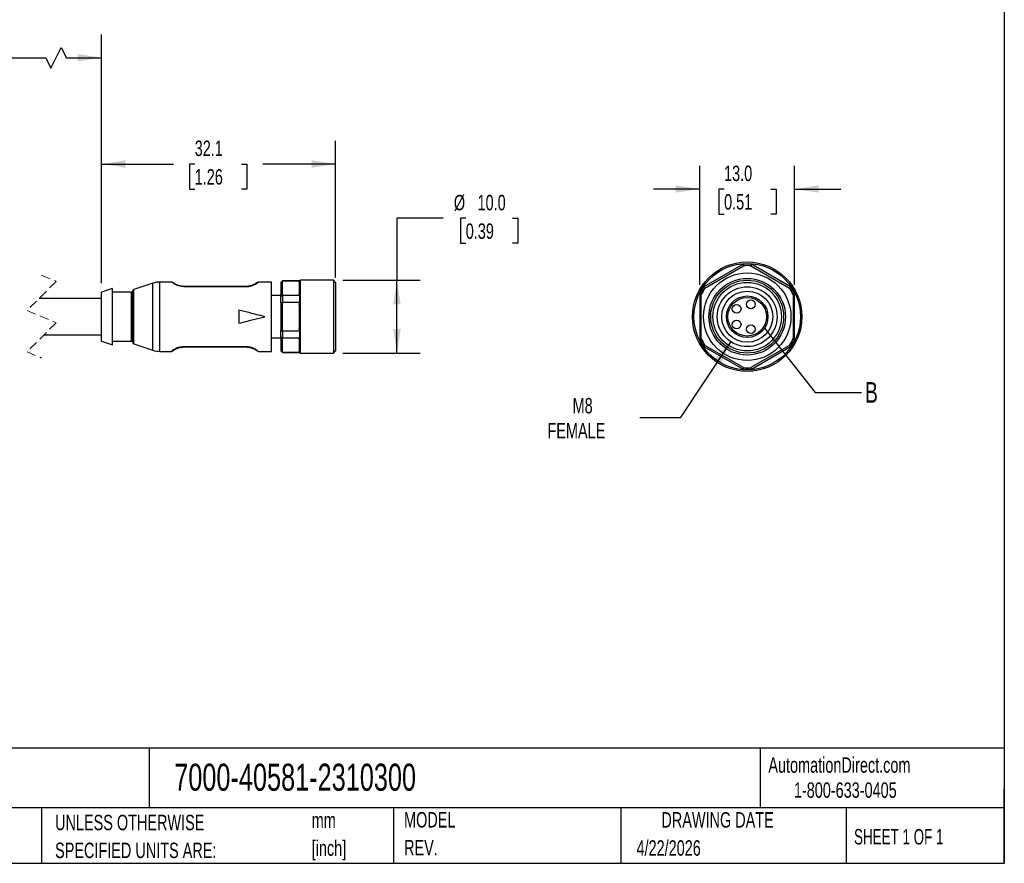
# Model space of a CAD drawing. Header units: millimetres. Extents: x 6 to 273, y 6 to 210.
# Tile 3 of 4: x 138 to 273, y 6 to 122. Entities that reach past the tile are written whole.
import ezdxf

# ---------------------------------------------------------------- set-up
doc = ezdxf.new("R2010")
doc.units = ezdxf.units.MM
doc.linetypes.add('SLD-Dashed', pattern=[1.905, 1.27, -0.635])
doc.linetypes.add('SLD-Solid', pattern=[0])
doc.layers.add('DIMENSIONS', color=140, linetype='SLD-Solid', lineweight=25)
doc.layers.add('TEXT', color=140, linetype='SLD-Solid', lineweight=25)
doc.styles.add('SLDTEXTSTYLE0', font='TXT', dxfattribs={"width": 0.7})
doc.styles.add('SLDTEXTSTYLE1', font='TXT', dxfattribs={"width": 0.65})
doc.dimstyles.new('SLDDIMSTYLE2', dxfattribs={"dimtxt": 0.18, "dimasz": 3.302, "dimexe": 0, "dimexo": 0.0625, "dimgap": 0, "dimtad": 0, "dimtih": 1, "dimtoh": 1, "dimdec": 0, "dimrnd": 1e-09, "dimzin": 0, "dimdsep": 46, "dimtxsty": 'Standard', "dimblk1": 'NONE', "dimblk2": 'NONE', "dimsah": 1, "dimcen": 0.09, "dimadec": 0, "dimazin": 0, "dimtfac": 3.302, "dimtdec": 0, "dimtofl": 0, "dimtmove": 0, "dimatfit": 3, "dimldrblk": 'NONE', "dimfxl": 0, "dimfrac": 2, "dimtolj": 1, "dimtzin": 0, "dimarcsym": 0})
doc.dimstyles.new('SLDDIMSTYLE3', dxfattribs={"dimtxt": 2.158008, "dimasz": 3.302, "dimexe": 0, "dimexo": 0.0625, "dimgap": 0.539502, "dimtad": 0, "dimtih": 1, "dimtoh": 1, "dimdec": 1, "dimrnd": 1e-09, "dimzin": 4, "dimdsep": 46, "dimtxsty": 'SLDTEXTSTYLE0', "dimsah": 1, "dimcen": 0.09, "dimadec": 0, "dimazin": 1, "dimtfac": 1, "dimtdec": 1, "dimtmove": 0, "dimatfit": 0, "dimfxl": 0, "dimfrac": 2, "dimtolj": 1, "dimtzin": 12, "dimarcsym": 0})
doc.dimstyles.new('SLDDIMSTYLE4', dxfattribs={"dimtxt": 2.158008, "dimasz": 3.302, "dimexe": 0, "dimexo": 0.0625, "dimgap": 0.539502, "dimtad": 0, "dimtih": 1, "dimtoh": 1, "dimdec": 1, "dimrnd": 1e-09, "dimzin": 4, "dimdsep": 46, "dimtxsty": 'SLDTEXTSTYLE0', "dimsah": 1, "dimcen": 0.09, "dimadec": 0, "dimazin": 1, "dimtfac": 1, "dimtdec": 1, "dimtofl": 0, "dimtmove": 0, "dimatfit": 3, "dimfxl": 0, "dimfrac": 2, "dimtolj": 1, "dimtzin": 12, "dimarcsym": 0})
doc.dimstyles.new('SLDDIMSTYLE5', dxfattribs={"dimtxt": 2.158008, "dimasz": 3.302, "dimexe": 0, "dimexo": 0.0625, "dimgap": 0.539502, "dimtad": 0, "dimtih": 1, "dimtoh": 1, "dimdec": 1, "dimrnd": 1e-09, "dimzin": 12, "dimdsep": 46, "dimtxsty": 'SLDTEXTSTYLE0', "dimsah": 1, "dimcen": 0.09, "dimadec": 0, "dimazin": 3, "dimtfac": 1, "dimtdec": 1, "dimtofl": 0, "dimtmove": 0, "dimatfit": 3, "dimfxl": 0, "dimfrac": 2, "dimtolj": 1, "dimtzin": 12, "dimarcsym": 0})
doc.dimstyles.new('SLDDIMSTYLE6', dxfattribs={"dimtxt": 2.158008, "dimasz": 3.302, "dimexe": 0, "dimexo": 0.0625, "dimgap": 0.539502, "dimtad": 0, "dimtih": 1, "dimtoh": 1, "dimdec": 1, "dimrnd": 1e-09, "dimzin": 12, "dimdsep": 46, "dimtxsty": 'SLDTEXTSTYLE0', "dimsah": 1, "dimcen": 0, "dimadec": 0, "dimazin": 3, "dimtfac": 1, "dimtdec": 1, "dimtofl": 0, "dimtmove": 0, "dimatfit": 3, "dimfxl": 0, "dimfrac": 2, "dimtolj": 1, "dimtzin": 12, "dimarcsym": 0})

# ---------------------------------------------------------------- blocks, each defined once
blk = doc.blocks.new('SW_NOTE_0')
at = {"layer": 'TEXT', "color": 0, "char_height": 2.117, "attachment_point": 1, "style": 'SLDTEXTSTYLE0'}
for s, insert in [('mm', (0, 2.73)), ('[inch]', (0, -1.09))]:
    blk.add_mtext(s, dxfattribs=dict(at, insert=insert))
blk = doc.blocks.new('SW_NOTE_0_1')
at = {"layer": 'TEXT', "color": 0, "char_height": 2.1167, "attachment_point": 1, "style": 'SLDTEXTSTYLE0'}
for s, insert in [('UNLESS OTHERWISE', (0, 2.73)), ('SPECIFIED UNITS ARE:', (0, -1.09))]:
    blk.add_mtext(s, dxfattribs=dict(at, insert=insert))
blk = doc.blocks.new('SW_NOTE_0_6')
at = {"layer": 'TEXT', "color": 0, "char_height": 2.117, "attachment_point": 1, "style": 'SLDTEXTSTYLE0'}
for s, insert in [('MODEL', (0, 2.73)), ('REV.', (0, -1.09))]:
    blk.add_mtext(s, dxfattribs=dict(at, insert=insert))
blk = doc.blocks.new('_D_3')
at = {"layer": 'DIMENSIONS'}
for p, q in [((196.11, 94.76), (189.76, 94.76)), ((189.76, 94.76), (189.76, 86.27)), ((199.19, 94.76), (198.46, 94.76)), ((198.46, 94.76), (198.46, 91.33)), ((205.6, 94.76), (206.32, 94.76)), ((206.32, 94.76), (206.32, 91.33)), ((198.46, 91.33), (199.19, 91.33)), ((206.32, 91.33), (205.6, 91.33)), ((182.32, 86.27), (192.93, 86.27)), ((189.76, 76.27), (189.76, 86.27)), ((182.32, 76.27), (192.93, 76.27))]:
    blk.add_line(p, q, dxfattribs=at)
for points in [[(189.76, 86.27), (189.25, 82.97), (190.27, 82.97)], [(189.76, 76.27), (190.27, 79.58), (189.25, 79.58)]]:
    blk.add_solid(points, dxfattribs=at)
at = {"layer": 'DIMENSIONS', "char_height": 2.117, "attachment_point": 1, "style": 'SLDTEXTSTYLE0'}
for s, insert in [('%%c', (197.56, 97.97)), ('10.0', (200.81, 97.97)), ('0.39', (199.19, 94.06))]:
    blk.add_mtext(s, dxfattribs=dict(at, insert=insert))
blk = doc.blocks.new('_D_5')
at = {"layer": 'DIMENSIONS'}
for p, q in [((149.25, 85.89), (149.25, 105.38)), ((181.35, 86.64), (181.35, 105.38)), ((149.25, 102.2), (159.1, 102.2)), ((162.02, 102.2), (161.3, 102.2)), ((161.3, 102.2), (161.3, 98.77)), ((168.44, 102.2), (169.16, 102.2)), ((169.16, 102.2), (169.16, 98.77)), ((181.35, 102.2), (171.36, 102.2)), ((161.3, 98.77), (162.02, 98.77)), ((169.16, 98.77), (168.44, 98.77))]:
    blk.add_line(p, q, dxfattribs=at)
for points in [[(149.25, 102.2), (152.55, 101.69), (152.55, 102.71)], [(181.35, 102.2), (178.05, 102.71), (178.05, 101.69)]]:
    blk.add_solid(points, dxfattribs=at)
at = {"layer": 'DIMENSIONS', "char_height": 2.117, "attachment_point": 1, "style": 'SLDTEXTSTYLE0'}
for s, insert in [('32.1', (162.02, 105.41)), ('1.26', (162.02, 101.5))]:
    blk.add_mtext(s, dxfattribs=dict(at, insert=insert))
blk = doc.blocks.new('_D_6')
at = {"layer": 'DIMENSIONS'}
for p, q in [((124.52, 85.77), (124.52, 119.95)), ((149.25, 85.89), (149.25, 119.95)), ((142.31, 115.36), (143.72, 118.18)), ((143.72, 118.18), (144.43, 116.77)), ((124.52, 116.77), (119.47, 116.77)), ((124.52, 116.77), (141.6, 116.77)), ((141.6, 116.77), (142.31, 115.36)), ((144.43, 116.77), (149.25, 116.77))]:
    blk.add_line(p, q, dxfattribs=at)
for points in [[(124.52, 116.77), (127.82, 116.27), (127.82, 117.28)], [(149.25, 116.77), (145.95, 117.28), (145.95, 116.27)]]:
    blk.add_solid(points, dxfattribs=at)
at = {"layer": 'DIMENSIONS', "char_height": 2.117, "attachment_point": 1, "style": 'SLDTEXTSTYLE0'}
for s, insert in [('3M', (112.91, 119.5)), ('9.8FT', (111.01, 116.07))]:
    blk.add_mtext(s, dxfattribs=dict(at, insert=insert))
blk = doc.blocks.new('_D_7')
at = {"layer": 'DIMENSIONS'}
for p, q in [((235.53, 77.85), (228.61, 67.41)), ((228.61, 67.41), (223.06, 67.41))]:
    blk.add_line(p, q, dxfattribs=at)
blk.add_solid([(235.53, 77.85), (233.28, 75.38), (234.13, 74.82)], dxfattribs=at)
at = {"layer": 'DIMENSIONS', "char_height": 2.117, "attachment_point": 1, "style": 'SLDTEXTSTYLE0'}
for s, insert in [('M8', (213.85, 70.14)), ('FEMALE', (210.4, 66.71))]:
    blk.add_mtext(s, dxfattribs=dict(at, insert=insert))
blk = doc.blocks.new('_D_8')
at = {"layer": 'DIMENSIONS'}
for p, q in [((231.29, 85.64), (231.29, 101.95)), ((244.29, 85.64), (244.29, 101.95)), ((231.29, 98.77), (224.94, 98.77)), ((234.62, 98.77), (233.89, 98.77)), ((233.89, 98.77), (233.89, 95.34)), ((241.03, 98.77), (241.76, 98.77)), ((241.76, 98.77), (241.76, 95.34)), ((244.29, 98.77), (250.64, 98.77)), ((233.89, 95.34), (234.62, 95.34)), ((241.76, 95.34), (241.03, 95.34))]:
    blk.add_line(p, q, dxfattribs=at)
for points in [[(231.29, 98.77), (227.99, 99.28), (227.99, 98.27)], [(244.29, 98.77), (247.6, 98.27), (247.6, 99.28)]]:
    blk.add_solid(points, dxfattribs=at)
at = {"layer": 'DIMENSIONS', "char_height": 2.117, "attachment_point": 1, "style": 'SLDTEXTSTYLE0'}
for s, insert in [('13.0', (234.62, 101.98)), ('0.51', (234.62, 98.07))]:
    blk.add_mtext(s, dxfattribs=dict(at, insert=insert))
blk = doc.blocks.new('_None')

msp = doc.modelspace()

# ---------------------------------------------------------------- linework, layer by layer
for p, q in [((237.23, 88.45), (231.86, 85.35)), ((232, 85.2), (237.29, 88.25)), ((238.3, 88.25), (243.59, 85.2)), ((243.73, 85.35), (238.36, 88.45)), ((150.75, 85.12), (149.25, 84.62)), ((150.75, 81.27), (150.75, 85.12)), ((156.29, 85.87), (153.69, 85.02)), ((156.29, 81.27), (156.29, 85.87)), ((158.85, 86.02), (157.23, 86.02)), ((157.23, 81.27), (157.23, 86.02)), ((160.55, 85.42), (160.55, 85.4)), ((169.05, 85.42), (160.55, 85.42)), ((160.55, 85.4), (169.05, 85.4)), ((169.05, 85.4), (169.05, 85.42)), ((172.55, 86.02), (170.75, 86.02)), ((172.55, 81.27), (172.55, 86.02)), ((174.05, 86.17), (173.85, 85.97)), ((173.85, 85.95), (173.85, 85.97)), ((173.85, 85.95), (173.85, 84.05)), ((176.38, 86.17), (174.05, 86.17)), ((174.05, 86.17), (174.05, 86.14)), ((176.38, 86.14), (174.05, 86.14)), ((174.05, 84.2), (174.05, 86.14)), ((176.35, 86.01), (176.38, 86.14)), ((176.35, 86.01), (176.35, 84.34)), ((176.38, 86.17), (176.38, 86.14)), ((181.05, 86.27), (176.55, 86.27)), ((176.55, 76.27), (176.55, 86.27)), ((181.35, 85.97), (181.05, 86.27)), ((181.05, 86.27), (181.05, 76.27)), ((181.35, 85.97), (181.35, 76.57)), ((149.25, 83.77), (140.68, 83.77)), ((149.25, 81.27), (149.25, 84.62)), ((153.35, 84.62), (150.75, 84.62)), ((153.35, 81.27), (153.35, 84.62)), ((153.55, 81.27), (153.55, 84.83)), ((153.69, 81.27), (153.69, 85.02)), ((173.85, 84.17), (172.55, 84.17)), ((173.85, 83.17), (173.85, 84.05)), ((174.05, 84.2), (174.05, 83.21)), ((174.05, 84.2), (176.38, 84.2)), ((176.38, 84.2), (176.35, 84.34)), ((176.38, 84.2), (176.38, 83.21)), ((231.29, 84.37), (231.29, 78.18)), ((231.49, 78.22), (231.49, 84.32)), ((244.09, 84.32), (244.09, 78.22)), ((244.29, 78.18), (244.29, 84.37)), ((173.85, 83.17), (173.85, 79.38)), ((176.38, 83.21), (174.05, 83.21)), ((174.05, 79.33), (174.05, 83.21)), ((176.35, 82.94), (176.38, 83.21)), ((176.35, 82.94), (176.35, 79.6)), ((149.25, 77.92), (149.25, 81.27)), ((150.75, 77.42), (150.75, 81.27)), ((153.35, 77.92), (153.35, 81.27)), ((153.55, 77.72), (153.55, 81.27)), ((153.69, 77.53), (153.69, 81.27)), ((156.29, 76.67), (156.29, 81.27)), ((157.23, 76.52), (157.23, 81.27)), ((168.05, 82.17), (168.05, 80.37)), ((172.55, 76.52), (172.55, 81.27)), ((232.79, 81.27), (232.74, 81.27)), ((232.87, 82.16), (232.83, 82.17)), ((232.87, 80.38), (232.83, 80.37)), ((141.35, 78.77), (149.25, 78.77)), ((172.55, 78.37), (173.85, 78.37)), ((173.85, 78.5), (173.85, 79.38)), ((173.85, 78.5), (173.85, 76.6)), ((174.05, 79.33), (174.05, 78.35)), ((174.05, 79.33), (176.38, 79.33)), ((176.38, 78.35), (174.05, 78.35)), ((174.05, 76.41), (174.05, 78.35)), ((176.38, 79.33), (176.35, 79.6)), ((176.35, 78.21), (176.38, 78.35)), ((176.38, 79.33), (176.38, 78.35)), ((149.25, 77.92), (150.75, 77.42)), ((150.75, 77.92), (153.35, 77.92)), ((153.69, 77.53), (156.29, 76.67)), ((169.05, 77.15), (160.55, 77.15)), ((160.55, 77.15), (160.55, 77.12)), ((160.55, 77.12), (169.05, 77.12)), ((169.05, 77.15), (169.05, 77.12)), ((176.35, 78.21), (176.35, 76.54)), ((231.86, 77.19), (237.23, 74.1)), ((237.29, 74.29), (232, 77.34)), ((243.59, 77.34), (238.3, 74.29)), ((238.36, 74.1), (243.73, 77.19)), ((157.23, 76.52), (158.85, 76.52)), ((158.85, 76.52), (158.92, 76.54)), ((158.94, 76.59), (158.97, 76.61)), ((170.75, 76.52), (172.55, 76.52)), ((173.85, 76.57), (173.85, 76.6)), ((173.85, 76.57), (174.05, 76.37)), ((174.05, 76.41), (176.38, 76.41)), ((174.05, 76.41), (174.05, 76.37)), ((174.05, 76.37), (176.38, 76.37)), ((176.38, 76.41), (176.35, 76.54)), ((176.38, 76.41), (176.38, 76.37)), ((176.55, 76.27), (181.05, 76.27)), ((181.05, 76.27), (181.35, 76.57))]:
    msp.add_line(p, q)
at = {"color": 7, "linetype": 'SLD-Dashed', "lineweight": 18}
for p, q in [((141.02, 86.95), (143.02, 86.11)), ((143.02, 86.11), (139.02, 82.11)), ((139.02, 82.11), (143.02, 80.44)), ((143.02, 80.44), (139.02, 76.44)), ((139.02, 76.44), (141.02, 75.6))]:
    msp.add_line(p, q, dxfattribs=at)
for centre, radius in [((237.79, 81.27), 7.5), ((237.79, 81.27), 7.3), ((237.79, 81.27), 6), ((237.79, 81.27), 5.25), ((237.79, 81.27), 5), ((237.79, 81.27), 4.7), ((237.79, 81.27), 4.1), ((237.79, 81.27), 3.5), ((237.79, 81.27), 2.85), ((237.79, 81.27), 2.65), ((236.34, 82.35), 0.6), ((238.29, 82.97), 0.6), ((236.34, 80.2), 0.6), ((238.29, 79.57), 0.6)]:
    msp.add_circle(centre, radius)
for centre, radius, start, end in [((237.79, 81.27), 7.2, 85.4744, 94.5256), ((237.79, 81.27), 7, 85.8419, 94.1581), ((157.23, 83.02), 3, 89.9999, 108.166), ((176.55, 86.07), 0.2, 89.9985, 150.0018), ((237.79, 81.27), 7.2, 145.4744, 154.5256), ((237.79, 81.27), 7, 145.8419, 154.1581), ((237.79, 81.27), 7, 25.8419, 34.1581), ((237.79, 81.27), 7.2, 25.4744, 34.5256), ((153.35, 84.82), 0.2, 269.9991, 0.001), ((153.75, 84.83), 0.2, 108.1669, 179.9991), ((153.35, 77.72), 0.2, 359.999, 90.0009), ((153.75, 77.72), 0.2, 180.0009, 251.8331), ((237.79, 81.27), 7.2, 205.4744, 214.5256), ((237.79, 81.27), 7, 205.8419, 214.1581), ((237.79, 81.27), 7, 325.8419, 334.1581), ((237.79, 81.27), 7.2, 325.4744, 334.5256), ((157.23, 79.52), 3, 251.834, 270.0001), ((176.55, 76.47), 0.2, 209.9982, 270.0015), ((237.79, 81.27), 7, 265.8419, 274.1581), ((237.79, 81.27), 7.2, 265.4744, 274.5256)]:
    msp.add_arc(centre, radius, start, end)
for points in [[(237.29, 88.25), (237.27, 88.32), (237.25, 88.38), (237.23, 88.45)], [(238.36, 88.45), (238.34, 88.38), (238.32, 88.32), (238.3, 88.25)], [(231.86, 85.35), (231.91, 85.3), (231.96, 85.25), (232, 85.2)], [(243.59, 85.2), (243.63, 85.25), (243.68, 85.3), (243.73, 85.35)], [(231.49, 84.32), (231.43, 84.34), (231.36, 84.35), (231.29, 84.37)], [(244.29, 84.37), (244.23, 84.35), (244.16, 84.34), (244.09, 84.32)], [(231.29, 78.18), (231.36, 78.19), (231.43, 78.21), (231.49, 78.22)], [(232, 77.34), (231.96, 77.29), (231.91, 77.24), (231.86, 77.19)], [(243.73, 77.19), (243.68, 77.24), (243.63, 77.29), (243.59, 77.34)], [(244.09, 78.22), (244.16, 78.21), (244.23, 78.19), (244.29, 78.18)], [(237.23, 74.1), (237.25, 74.16), (237.27, 74.23), (237.29, 74.29)], [(238.3, 74.29), (238.32, 74.23), (238.34, 74.16), (238.36, 74.1)]]:
    msp.add_open_spline(points, degree=3)
for points, knots in [([(158.96, 85.98), (158.96, 85.98), (158.96, 85.97), (158.96, 85.98), (158.96, 85.98), (158.96, 85.98), (158.96, 85.98), (158.96, 85.98), (158.96, 85.98), (158.96, 85.98), (158.96, 85.98), (158.95, 85.98), (158.95, 85.98), (158.95, 85.98), (158.93, 85.99), (158.9, 86.01), (158.87, 86.02), (158.85, 86.02)], [0, 0, 0, 0, 0.010051, 0.027464, 0.039811, 0.046913, 0.054639, 0.058759, 0.063023, 0.072008, 0.081596, 0.091813, 0.113994, 0.138423, 0.255922, 0.546175, 1, 1, 1, 1]), ([(160.55, 85.4), (160.42, 85.4), (160.16, 85.41), (159.8, 85.5), (159.5, 85.61), (159.22, 85.76), (159.01, 85.9), (158.88, 85.99), (158.85, 86.02), (158.85, 86.02)], [0, 0, 0, 0, 0.212947, 0.419352, 0.590426, 0.742867, 0.933644, 0.999994, 1, 1, 1, 1]), ([(159.03, 85.94), (159.01, 85.96), (158.99, 85.99), (158.96, 85.99), (158.96, 85.99)], [0, 0, 0, 0, 0.9581446, 1, 1, 1, 1]), ([(160.55, 85.42), (160.43, 85.43), (160.19, 85.44), (159.86, 85.51), (159.58, 85.61), (159.3, 85.76), (159.17, 85.82), (158.94, 86), (159, 85.96), (159.02, 85.95)], [0, 0, 0, 0, 0.209536, 0.410067, 0.578489, 0.724876, 0.91134, 0.972676, 1, 1, 1, 1]), ([(169.05, 85.4), (169.18, 85.4), (169.44, 85.41), (169.79, 85.5), (170.1, 85.61), (170.38, 85.76), (170.6, 85.89), (170.72, 86), (170.75, 86.02)], [0, 0, 0, 0, 0.213232, 0.419553, 0.590691, 0.743028, 0.933837, 1, 1, 1, 1]), ([(170.57, 85.94), (170.56, 85.93), (170.46, 85.85), (170.28, 85.74), (170.02, 85.61), (169.74, 85.51), (169.41, 85.44), (169.17, 85.43), (169.05, 85.42)], [0, 0, 0, 0, 0.02418, 0.223691, 0.380544, 0.560659, 0.775453, 1, 1, 1, 1]), ([(170.75, 86.02), (170.7, 85.99), (170.62, 85.95), (170.52, 85.89), (170.48, 85.86), (170.46, 85.85), (170.46, 85.85), (170.46, 85.85), (170.46, 85.85), (170.46, 85.85), (170.46, 85.85), (170.46, 85.85), (170.45, 85.85), (170.45, 85.85), (170.45, 85.85), (170.46, 85.86), (170.47, 85.86), (170.51, 85.9), (170.57, 85.93), (170.6, 85.96), (170.6, 85.96)], [0, 0, 0, 0, 0.318697, 0.540822, 0.614213, 0.635192, 0.638576, 0.639985, 0.64119, 0.641726, 0.642205, 0.642643, 0.643033, 0.643663, 0.64411, 0.645121, 0.666505, 0.738596, 0.967611, 1, 1, 1, 1]), ([(174.05, 86.14), (174.01, 86.1), (173.94, 86.04), (173.88, 85.97), (173.85, 85.95)], [0, 0, 0, 0, 0.562533, 1, 1, 1, 1]), ([(173.85, 84.05), (173.89, 84.08), (173.95, 84.13), (174.02, 84.18), (174.05, 84.2)], [0, 0, 0, 0, 0.557188, 1, 1, 1, 1]), ([(174.05, 83.21), (174.01, 83.2), (173.94, 83.19), (173.88, 83.18), (173.85, 83.17)], [0, 0, 0, 0, 0.5625575, 1, 1, 1, 1]), ([(171.65, 81.27), (171.24, 81.38), (170.57, 81.54), (169.63, 81.78), (168.84, 81.98), (168.31, 82.11), (168.05, 82.17)], [0, 0, 0, 0, 0.340094, 0.560121, 0.780096, 1, 1, 1, 1]), ([(168.05, 80.37), (168.46, 80.48), (169.13, 80.64), (170.06, 80.88), (170.86, 81.07), (171.38, 81.21), (171.65, 81.27)], [0, 0, 0, 0, 0.339883, 0.5598884, 0.7799341, 1, 1, 1, 1]), ([(232.74, 81.27), (232.75, 81.38), (232.75, 81.54), (232.77, 81.78), (232.79, 81.98), (232.81, 82.11), (232.83, 82.17)], [0, 0, 0, 0, 0.339999, 0.559999, 0.78, 1, 1, 1, 1]), ([(232.83, 80.37), (232.81, 80.48), (232.78, 80.64), (232.76, 80.88), (232.75, 81.07), (232.75, 81.21), (232.74, 81.27)], [0, 0, 0, 0, 0.339999, 0.559999, 0.78, 1, 1, 1, 1]), ([(173.85, 79.38), (173.89, 79.37), (173.95, 79.35), (174.02, 79.34), (174.05, 79.33)], [0, 0, 0, 0, 0.557435, 1, 1, 1, 1]), ([(174.05, 78.35), (174.01, 78.37), (173.94, 78.42), (173.88, 78.48), (173.85, 78.5)], [0, 0, 0, 0, 0.562807, 1, 1, 1, 1]), ([(160.55, 77.15), (160.42, 77.14), (160.16, 77.13), (159.8, 77.05), (159.5, 76.94), (159.2, 76.77), (159.05, 76.69), (158.81, 76.49), (158.89, 76.55), (158.93, 76.58)], [0, 0, 0, 0, 0.201327, 0.397053, 0.562247, 0.706271, 0.887394, 0.950754, 1, 1, 1, 1]), ([(158.98, 76.57), (159.01, 76.59), (159.12, 76.68), (159.31, 76.8), (159.58, 76.93), (159.86, 77.03), (160.19, 77.11), (160.43, 77.12), (160.55, 77.12)], [0, 0, 0, 0, 0.063466, 0.254717, 0.404742, 0.580041, 0.785811, 1, 1, 1, 1]), ([(170.75, 76.52), (170.71, 76.55), (170.59, 76.65), (170.38, 76.79), (170.1, 76.93), (169.79, 77.05), (169.44, 77.13), (169.18, 77.14), (169.05, 77.15)], [0, 0, 0, 0, 0.069928, 0.256705, 0.409146, 0.581984, 0.78751, 1, 1, 1, 1]), ([(169.05, 77.12), (169.17, 77.12), (169.41, 77.11), (169.74, 77.03), (170.02, 76.93), (170.3, 76.79), (170.43, 76.72), (170.66, 76.54), (170.59, 76.59), (170.57, 76.61)], [0, 0, 0, 0, 0.2061361, 0.403194, 0.5713647, 0.7151654, 0.8980351, 0.960086, 1, 1, 1, 1]), ([(158.97, 76.57), (158.99, 76.58), (159.01, 76.6), (159.04, 76.62), (159.06, 76.63)], [0, 0, 0, 0, 0.466118, 1, 1, 1, 1]), ([(173.85, 76.6), (173.89, 76.56), (173.95, 76.5), (174.02, 76.44), (174.05, 76.41)], [0, 0, 0, 0, 0.557462, 1, 1, 1, 1])]:
    msp.add_open_spline(points, degree=3, knots=knots)
at = {"layer": 'TEXT'}
for p, q in [((273.05, 209.55), (273.05, 6.35)), ((273.05, 22.13), (6.35, 22.13)), ((155.76, 22.13), (155.76, 13.97)), ((239.58, 22.13), (239.58, 13.97)), ((273.05, 6.35), (273.05, 16.51)), ((273.05, 13.97), (6.35, 13.97)), ((141, 13.97), (141, 6.35)), ((189.3, 13.97), (189.3, 6.35)), ((220.47, 13.97), (220.47, 6.35)), ((251.35, 13.97), (251.35, 6.35)), ((6.35, 6.35), (273.05, 6.35))]:
    msp.add_line(p, q, dxfattribs=at)
msp.add_circle((237.79, 81.27), 2.85, dxfattribs=at)

# ---------------------------------------------------------------- block references
for name, p in [('SW_NOTE_0_1', (142.87, 10.27)), ('SW_NOTE_0', (178.06, 10.58)), ('SW_NOTE_0_6', (190.73, 10.64))]:
    msp.add_blockref(name, p, dxfattribs=at)

# ---------------------------------------------------------------- texts
for s, insert, char_height, attachment_point, style in [('B', (253.95, 72.31), 2.82, 1, 'SLDTEXTSTYLE0'), ('AutomationDirect.com', (240.69, 20.88), 2.1167, 1, 'SLDTEXTSTYLE0'), ('7000-40581-2310300', (159.21, 20), 3.7042, 1, 'SLDTEXTSTYLE0'), ('1-800-633-0405', (244.19, 17.44), 2.1167, 1, 'SLDTEXTSTYLE0'), ('DRAWING DATE', (233.73, 13.36), 2.1167, 2, 'SLDTEXTSTYLE0'), ('SHEET 1 OF 1', (252.44, 11.05), 2.1167, 1, 'SLDTEXTSTYLE1'), ('4/22/2026', (222.61, 9.51), 2.117, 1, 'SLDTEXTSTYLE0')]:
    msp.add_mtext(s, dxfattribs=dict(at, insert=insert, char_height=char_height, attachment_point=attachment_point, style=style))

# ---------------------------------------------------------------- dimensions: what is measured, and where the dimension line sits
at = {"layer": 'DIMENSIONS'}
dim = msp.add_linear_dim(base=(149.25, 116.77), p1=(124.52, 84.5), p2=(149.25, 84.62), text='3M\\P9.8FT', dimstyle='SLDDIMSTYLE5', dxfattribs=at)
dim.commit()
dim.dimension.update_dxf_attribs({"geometry": '_D_6', "text_midpoint": (115, 116.77), "dimtype": 160})
for base, p1, p2, dimstyle, picture, middle in [((181.35, 102.2), (149.25, 84.62), (181.35, 85.37), 'SLDDIMSTYLE5', '_D_5', (165.23, 102.2)), ((244.29, 98.77), (231.29, 84.37), (244.29, 84.37), 'SLDDIMSTYLE3', '_D_8', (237.82, 98.77))]:
    dim = msp.add_linear_dim(base=base, p1=p1, p2=p2, dimstyle=dimstyle, dxfattribs=at)
    dim.commit()
    dim.dimension.update_dxf_attribs({"geometry": picture, "text_midpoint": middle, "dimtype": 160})
dim = msp.add_linear_dim(base=(189.76, 86.27), p1=(181.05, 76.27), p2=(181.05, 86.27), angle=90, text='%%c<>', dimstyle='SLDDIMSTYLE4', dxfattribs=at)
dim.commit()
dim.dimension.update_dxf_attribs({"geometry": '_D_3', "text_midpoint": (189.76, 94.76), "dimtype": 160})
dim = msp.add_diameter_dim_2p(p1=(240.06, 84.69), p2=(235.53, 77.85), text='M8\\PFEMALE', dimstyle='SLDDIMSTYLE6', override={"dimpost": '<>'}, dxfattribs=at)
dim.commit()
dim.dimension.update_dxf_attribs({"geometry": '_D_7', "text_midpoint": (215.94, 67.41), "dimtype": 163})

# ---------------------------------------------------------------- leaders
at = {"layer": 'TEXT', "has_arrowhead": 0}
msp.add_leader([(240.17, 79.7), (247.1, 70.9), (253.45, 70.9)], dimstyle='SLDDIMSTYLE2', dxfattribs=at)

doc.saveas('drawing.dxf')
